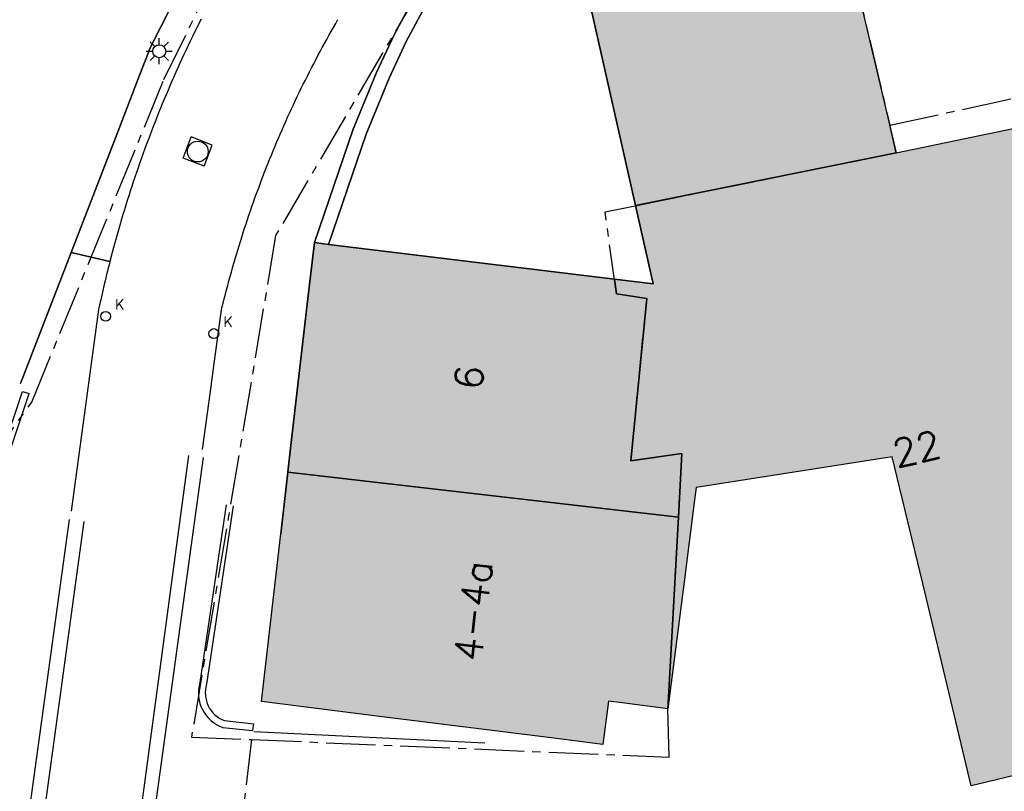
# Model space of a CAD drawing. Header units: metres. Extents: x 202922 to 203755, y 348928 to 349702.
# Tile 57 of 256: x 203204 to 203232, y 349370 to 349392. Entities that reach past the tile are written whole.
import ezdxf
from ezdxf.enums import TextEntityAlignment as Align

# ---------------------------------------------------------------- set-up
doc = ezdxf.new("R2010")
doc.units = ezdxf.units.M
doc.linetypes.add('1-200 CENTER', pattern=[4.28625, 2.8575, -0.47625, 0.47625, -0.47625])
for name, color, linetype in [('bgt.onbegroeidterreindeel', 252, 'Continuous'), ('PH-BEST-BEBOUWING', 1, 'Continuous'), ('PH-BEST-BEBOUWING-ARCERING', 254, 'Continuous'), ('PH-BEST-BEGROEIIING', 252, 'Continuous'), ('PH-BEST-HUISNUMMER', 7, 'Continuous'), ('PH-BEST-KADASTRALE-GRENS', 240, '1-200 CENTER'), ('PH-BEST-KOLK', 8, 'Continuous'), ('PH-BEST-LICHTMAST-HANDHAVENB', 251, 'Continuous'), ('PH-BEST-MUUR-INDICATIEF INGETEKEND', 1, 'Continuous'), ('PH-BEST-WEGDEEL', 253, 'Continuous'), ('PH-INM-HAAG', 35, '1-200 BLOKHAAG'), ('PH-INM-KANTVERHARDING', 253, 'Continuous')]:
    doc.layers.add(name, color=color, linetype=linetype)
doc.layers.add('PH-BEST-PUTRAND', color=12, linetype='Continuous', lineweight=25)
doc.layers.add('PH-NIEUW-SBS-KF-ROOD-BRUIN- ELLEBOOG PLEIN (GROTER 3)', color=7, linetype='Continuous', lineweight=5, true_color=0x572d2d)
doc.styles.add('ROMANS', font='romans.shx')
doc.linetypes.add('1-200 BLOKHAAG', pattern='A,0,-0.035,[1,Gras.shx,S=5,R=0,X=0,Y=0.0025],-0.475', length=0.51)

# ---------------------------------------------------------------- blocks, each defined once
blk = doc.blocks.new('*U21')
blk.add_circle((0, 0), 0.142)
at = {"ltscale": 0.05, "style": 'ROMANS'}
blk.add_text('K', height=0.3, dxfattribs=at).set_placement((0.277, 0.195))
blk = doc.blocks.new('PUTRAND')
for p, q in [((-0.325, 0.325), (-0.325, -0.325)), ((-0.325, 0.325), (0.325, 0.325)), ((0.325, 0.325), (0.325, -0.325)), ((-0.325, -0.325), (0.325, -0.325))]:
    blk.add_line(p, q)
blk.add_circle((0, 0), 0.3)
blk = doc.blocks.new('Lichtmast 2')
at = {"flags": 128}
for points in [[(0, 0.25), (0, 0.5)], [(-0.5, 0), (-0.25, 0)], [(-0.354, 0.354), (-0.177, 0.177)], [(0.177, 0.177), (0.354, 0.354)], [(0.25, 0), (0.5, 0)], [(-0.354, -0.354), (-0.177, -0.177)], [(0, -0.5), (0, -0.25)], [(0.177, -0.177), (0.354, -0.354)]]:
    blk.add_lwpolyline(points, dxfattribs=at)
blk.add_circle((0, 0), 0.25)

msp = doc.modelspace()

# ---------------------------------------------------------------- hatches: boundary and pattern name
at = {"layer": 'PH-BEST-BEBOUWING-ARCERING'}
for points in [[(203230.377, 349400.945), (203229.565, 349400.749), (203219.511, 349398.324), (203219.092, 349398.223), (203221.651, 349386.888), (203229.178, 349388.416), (203227.917, 349393.744), (203231.066, 349394.383), (203231.895, 349394.551)], [(203222.591, 349372.38), (203221.266, 349372.549), (203220.871, 349372.6), (203220.711, 349371.35), (203219.222, 349371.537), (203214.192, 349372.169), (203210.861, 349372.588), (203211.429, 349377.508), (203211.625, 349379.204), (203222.893, 349377.902)]]:
    msp.add_hatch(color=256, dxfattribs=at).paths.add_polyline_path(points)
h = msp.add_hatch(color=256, dxfattribs=at)
h.paths.add_polyline_path([(203264.341, 349380.293), (203264.33, 349380.29), (203264.209, 349380.258), (203260.978, 349379.525), (203261.51, 349377.24), (203259.044, 349376.668), (203253.58, 349375.4), (203252.219, 349381.243), (203249.023, 349380.498), (203247.867, 349386.427), (203247.13, 349389.969), (203253.534, 349391.302), (203254.267, 349387.778), (203255.015, 349384.182), (203259.67, 349385.22), (203259.63, 349385.411), (203259.282, 349387.063), (203263.229, 349387.921), (203264.312, 349380.412), (203264.317, 349380.392), (203264.322, 349380.373), (203264.327, 349380.353), (203264.332, 349380.333), (203264.336, 349380.313)], flags=16)
h.paths.add_polyline_path([(203221.046, 349384.768), (203222.16, 349384.632), (203221.651, 349386.888), (203229.178, 349388.416), (203232.318, 349389.066), (203234.866, 349389.594), (203237.08, 349377.7), (203238.48, 349371.87), (203236.483, 349371.392), (203231.778, 349370.265), (203231.34, 349370.16), (203230.751, 349372.613), (203229.94, 349375.99), (203229.063, 349379.641), (203223.405, 349378.764), (203223.35, 349378.33), (203223.058, 349376.041), (203222.59, 349372.38), (203222.892, 349377.902), (203222.993, 349379.737), (203221.52, 349379.53), (203221.978, 349384.206), (203221.105, 349384.346)], flags=16)
h.paths.add_polyline_path([(203238.271, 349377.187), (203236.624, 349384.487), (203239.395, 349385.166), (203242.058, 349385.819), (203242.972, 349382.173), (203245.828, 349382.838), (203248.259, 349374.121), (203245.243, 349373.395), (203242.434, 349372.718), (203241.188, 349377.89)], flags=17)
h = msp.add_hatch(color=256, dxfattribs=at)
h.paths.add_polyline_path([(203264.342, 349380.293), (203264.331, 349380.29), (203264.21, 349380.258), (203260.979, 349379.525), (203261.511, 349377.24), (203259.045, 349376.668), (203253.581, 349375.4), (203252.22, 349381.243), (203249.024, 349380.498), (203247.868, 349386.427), (203247.131, 349389.969), (203253.535, 349391.302), (203254.268, 349387.778), (203255.016, 349384.182), (203259.671, 349385.22), (203259.631, 349385.411), (203259.283, 349387.063), (203263.23, 349387.921), (203264.313, 349380.412), (203264.318, 349380.392), (203264.323, 349380.372), (203264.328, 349380.353), (203264.333, 349380.333), (203264.338, 349380.313)])
h.paths.add_polyline_path([(203221.047, 349384.768), (203222.161, 349384.632), (203221.652, 349386.888), (203229.179, 349388.416), (203232.319, 349389.066), (203234.867, 349389.594), (203237.081, 349377.7), (203238.481, 349371.87), (203236.484, 349371.392), (203231.779, 349370.265), (203231.341, 349370.16), (203230.752, 349372.613), (203229.941, 349375.99), (203229.064, 349379.641), (203223.406, 349378.764), (203223.351, 349378.33), (203223.059, 349376.041), (203222.591, 349372.38), (203222.893, 349377.902), (203222.994, 349379.737), (203221.521, 349379.53), (203221.979, 349384.206), (203221.106, 349384.346)])
h.paths.add_polyline_path([(203238.272, 349377.187), (203236.625, 349384.487), (203239.396, 349385.166), (203242.059, 349385.819), (203242.973, 349382.173), (203245.829, 349382.838), (203248.26, 349374.121), (203245.244, 349373.395), (203242.435, 349372.718), (203241.189, 349377.89)])
h = msp.add_hatch(color=256, dxfattribs=at)
h.paths.add_polyline_path([(203221.046, 349384.768), (203222.16, 349384.632), (203221.651, 349386.888), (203229.178, 349388.416), (203232.318, 349389.066), (203234.866, 349389.594), (203237.08, 349377.7), (203238.48, 349371.87), (203236.483, 349371.392), (203231.778, 349370.265), (203231.34, 349370.16), (203230.751, 349372.613), (203229.94, 349375.99), (203229.063, 349379.641), (203223.405, 349378.764), (203223.35, 349378.33), (203223.058, 349376.041), (203222.59, 349372.38), (203222.892, 349377.902), (203222.993, 349379.737), (203221.52, 349379.53), (203221.978, 349384.206), (203221.105, 349384.346)], flags=16)
h.paths.add_polyline_path([(203222.59, 349372.38), (203221.265, 349372.549), (203220.87, 349372.6), (203220.71, 349371.35), (203219.221, 349371.537), (203214.191, 349372.169), (203210.86, 349372.588), (203211.428, 349377.508), (203211.624, 349379.204), (203222.892, 349377.902)], flags=17)
h = msp.add_hatch(color=256, dxfattribs=at)
h.paths.add_polyline_path([(203221.046, 349384.768), (203222.16, 349384.632), (203221.651, 349386.888), (203229.178, 349388.416), (203232.318, 349389.066), (203234.866, 349389.594), (203237.08, 349377.7), (203238.48, 349371.87), (203236.483, 349371.392), (203231.778, 349370.265), (203231.34, 349370.16), (203230.751, 349372.613), (203229.94, 349375.99), (203229.063, 349379.641), (203223.405, 349378.764), (203223.35, 349378.33), (203223.058, 349376.041), (203222.59, 349372.38), (203222.892, 349377.902), (203222.993, 349379.737), (203221.52, 349379.53), (203221.978, 349384.206), (203221.105, 349384.346)], flags=16)
h.paths.add_polyline_path([(203211.624, 349379.204), (203211.704, 349379.892), (203212.184, 349384.043), (203212.389, 349385.821), (203212.795, 349385.772), (203217.164, 349385.24), (203221.046, 349384.768), (203221.105, 349384.346), (203221.978, 349384.206), (203221.52, 349379.53), (203222.993, 349379.737), (203222.892, 349377.902)], flags=17)
at = {"layer": 'PH-NIEUW-SBS-KF-ROOD-BRUIN- ELLEBOOG PLEIN (GROTER 3)'}
h = msp.add_hatch(dxfattribs=at)
h.set_pattern_fill('AR-HBONE', color=256, scale=0.002, angle=51)
edge = h.paths.add_edge_path(flags=16)
edge.add_arc((203186.486, 349745.698), 383.7, 278.66954, 279.6459)
edge.add_line((203250.779, 349367.423), (203251.114, 349365.451))
edge.add_arc((203186.486, 349745.698), 385.7, 278.66954, 279.6459, ccw=False)
edge.add_line((203244.625, 349364.405), (203244.324, 349366.382))
edge = h.paths.add_edge_path(flags=0)
edge.add_arc((203186.486, 349745.698), 383.8, 278.68447, 279.63097)
edge.add_line((203250.697, 349367.307), (203250.998, 349365.533))
edge.add_arc((203186.486, 349745.698), 385.6, 278.6844, 279.63104, ccw=False)
edge.add_line((203244.709, 349364.519), (203244.438, 349366.298))
edge = h.paths.add_edge_path(flags=16)
edge.add_arc((203186.486, 349745.698), 385.7, 275.4682, 276.50687, ccw=False)
edge.add_line((203223.241, 349361.753), (203223.063, 349363.745))
edge.add_arc((203186.486, 349745.698), 383.7, 275.47014, 276.50857)
edge.add_line((203229.98, 349364.471), (203230.195, 349362.483))
edge = h.paths.add_edge_path(flags=0)
edge.add_arc((203186.486, 349745.698), 385.6, 275.48316, 276.4921, ccw=False)
edge.add_line((203223.332, 349361.862), (203223.172, 349363.655))
edge.add_arc((203186.486, 349745.698), 383.8, 275.48497, 276.49356)
edge.add_line((203229.891, 349364.36), (203230.085, 349362.571))
edge = h.paths.add_edge_path(flags=16)
edge.add_arc((203186.486, 349745.698), 385.7, 273.60795, 275.1711, ccw=False)
edge.add_line((203210.758, 349360.763), (203210.631, 349362.758))
edge.add_arc((203186.486, 349745.698), 383.7, 273.60772, 275.17149)
edge.add_line((203221.072, 349363.56), (203221.25, 349361.568))
edge = h.paths.add_edge_path(flags=0)
edge.add_arc((203186.486, 349745.698), 385.6, 273.6228, 275.15626, ccw=False)
edge.add_line((203210.852, 349360.869), (203210.737, 349362.665))
edge.add_arc((203186.486, 349745.698), 383.8, 273.62266, 275.15654)
edge.add_line((203220.981, 349363.451), (203221.141, 349361.658))
edge = h.paths.add_edge_path(flags=16)
edge.add_arc((203186.486, 349745.698), 383.7, 280.4094, 281.46702)
edge.add_line((203262.767, 349369.657), (203263.168, 349367.698))
edge.add_arc((203186.486, 349745.698), 385.7, 280.40939, 281.4675, ccw=False)
edge.add_line((203256.175, 349366.346), (203255.814, 349368.313))
edge = h.paths.add_edge_path(flags=0)
edge.add_arc((203186.486, 349745.698), 383.8, 280.42432, 281.45211)
edge.add_line((203262.69, 349369.539), (203263.05, 349367.776))
edge.add_arc((203186.486, 349745.698), 385.6, 280.42425, 281.45261, ccw=False)
edge.add_line((203256.255, 349366.462), (203255.93, 349368.233))
edge = h.paths.add_edge_path(flags=16)
edge.add_arc((203235.06, 349362.007), 1.75, 0, 360)
edge = h.paths.add_edge_path()
edge.add_line((203240.68, 349352.717), (203239.975, 349357.667))
edge.add_arc((203186.486, 349745.698), 391.7, 277.8486, 278.02505)
edge.add_arc((203186.486, 349745.698), 391.7, 278.02505, 281.63765)
edge.add_line((203265.501, 349362.05), (203267.064, 349362.372))
edge.add_line((203267.064, 349362.372), (203268.094, 349357.48))
edge.add_line((203268.094, 349357.48), (203268.7, 349354.541))
edge.add_line((203268.7, 349354.541), (203275.234, 349355.887))
edge.add_line((203275.234, 349355.887), (203271.145, 349375.74))
edge.add_line((203271.145, 349375.74), (203268.755, 349375.151))
edge.add_line((203268.755, 349375.151), (203262.301, 349373.881))
edge.add_line((203262.301, 349373.881), (203262.326, 349373.74))
edge.add_line((203262.326, 349373.74), (203255.009, 349372.417))
edge.add_line((203255.009, 349372.417), (203249.62, 349371.357))
edge.add_line((203249.62, 349371.357), (203243.2, 349370.163))
edge.add_line((203243.2, 349370.163), (203240.109, 349369.236))
edge.add_line((203240.109, 349369.236), (203239.64, 349369.151))
edge.add_line((203239.64, 349369.151), (203239.297, 349371.044))
edge.add_line((203239.297, 349371.044), (203227.824, 349368.591))
edge.add_arc((204420.027, 343748.122), 5745.522, 101.9759587, 102.1699523)
edge.add_line((203208.801, 349364.522), (203208.936, 349365.586))
edge.add_line((203208.936, 349365.586), (203207.571, 349365.759))
edge.add_line((203207.571, 349365.759), (203205.556, 349350.847))
edge.add_arc((203209.223, 349350.351), 3.7, 172.3051, 273.2908)
edge.add_line((203209.435, 349346.657), (203209.263, 349349.652))
edge.add_line((203209.263, 349349.652), (203208.982, 349354.645))
edge.add_arc((203186.491, 349745.651), 391.652, 273.2921, 276.58363)
edge.add_line((203231.396, 349356.581), (203231.962, 349351.613))
edge.add_arc((203186.486, 349745.698), 396.7, 276.58259, 277.07067)
edge.add_line((203235.318, 349352.015), (203235.689, 349349.038))
edge.add_arc((203176.275, 349829.192), 483.816, 277.05399, 277.29084)
edge.add_line((203237.674, 349349.288), (203237.302, 349352.265))
edge.add_arc((203175.774, 349824.738), 476.462, 277.41957, 277.8294)

# ---------------------------------------------------------------- linework, layer by layer
at = {"layer": 'bgt.onbegroeidterreindeel'}
msp.add_lwpolyline([(203212.795, 349385.772), (203213.882, 349388.953), (203214.548, 349390.565), (203215.037, 349391.62), (203215.72, 349392.901), (203216.471, 349394.145), (203217.286, 349395.349), (203218.122, 349396.453), (203217.803, 349396.694), (203219.092, 349398.223), (203221.651, 349386.888), (203222.16, 349384.632), (203221.046, 349384.768), (203217.164, 349385.24), (203212.795, 349385.772)], close=True, dxfattribs=at)
msp.add_lwpolyline([(203208.852, 349393.811), (203207.658, 349391.457), (203207.355, 349390.674), (203206.619, 349388.769), (203205.368, 349385.536), (203203.907, 349381.756)], dxfattribs=at)
at = {"layer": 'PH-BEST-BEBOUWING'}
for points in [[(203219.092, 349398.223), (203219.511, 349398.324), (203229.565, 349400.749), (203230.377, 349400.945), (203231.895, 349394.551), (203231.066, 349394.383), (203227.917, 349393.744), (203229.178, 349388.416), (203221.651, 349386.888), (203219.092, 349398.223)], [(203221.046, 349384.768), (203222.16, 349384.632), (203221.651, 349386.888), (203229.178, 349388.416), (203232.318, 349389.066), (203234.866, 349389.594), (203237.08, 349377.7), (203238.48, 349371.87), (203236.483, 349371.392), (203231.778, 349370.265), (203231.34, 349370.16), (203230.751, 349372.613), (203229.94, 349375.99), (203229.063, 349379.641), (203223.405, 349378.764), (203223.35, 349378.33), (203223.058, 349376.041), (203222.59, 349372.38), (203222.892, 349377.902), (203222.993, 349379.737), (203221.52, 349379.53), (203221.978, 349384.206), (203221.105, 349384.346), (203221.046, 349384.768)], [(203211.624, 349379.204), (203211.704, 349379.892), (203212.184, 349384.043), (203212.389, 349385.821), (203212.795, 349385.772), (203217.164, 349385.24), (203221.046, 349384.768), (203221.105, 349384.346), (203221.978, 349384.206), (203221.52, 349379.53), (203222.993, 349379.737), (203222.892, 349377.902), (203211.624, 349379.204)], [(203222.59, 349372.38), (203221.265, 349372.549), (203220.87, 349372.6), (203220.71, 349371.35), (203219.221, 349371.537), (203214.191, 349372.169), (203210.86, 349372.588), (203211.428, 349377.508), (203211.624, 349379.204), (203222.892, 349377.902), (203222.59, 349372.38)]]:
    msp.add_lwpolyline(points, close=True, dxfattribs=at)
at = {"layer": 'PH-BEST-BEGROEIIING'}
msp.add_lwpolyline([(203212.795, 349385.772), (203212.389, 349385.821), (203213.508, 349389.094), (203214.182, 349390.726), (203214.679, 349391.798), (203215.372, 349393.099), (203216.134, 349394.361), (203216.961, 349395.582), (203217.803, 349396.694), (203218.122, 349396.453), (203217.286, 349395.349), (203216.471, 349394.145), (203215.72, 349392.901), (203215.037, 349391.62), (203214.548, 349390.565), (203213.882, 349388.953), (203212.795, 349385.772)], close=True, dxfattribs=at)
at = {"layer": 'PH-BEST-KADASTRALE-GRENS', "ltscale": 0.5}
msp.add_line((203228.99, 349389.21), (203235.123, 349390.535), dxfattribs=at)
for points in [[(203225.404, 349403.52), (203218.705, 349398.702), (203211.27, 349386.024), (203208.843, 349371.557), (203210.586, 349371.49)], [(203225.404, 349403.52), (203226.473, 349400.1), (203226.496, 349399.925), (203227.917, 349393.744), (203228.99, 349389.21)], [(203202.885, 349379.338), (203204.236, 349381.222), (203208.046, 349390.522), (203213.926, 349402.507)], [(203210.586, 349371.49), (203222.621, 349370.983), (203222.59, 349372.38), (203222.993, 349379.737), (203221.52, 349379.53), (203221.978, 349384.206), (203221.105, 349384.346), (203220.776, 349386.706), (203221.55, 349386.868), (203229.178, 349388.416), (203228.99, 349389.21)], [(203211.461, 349365.085), (203210.56, 349365.369), (203209.915, 349365.926), (203210.586, 349371.49)]]:
    msp.add_lwpolyline(points, dxfattribs=at)
at = {"layer": 'PH-BEST-MUUR-INDICATIEF INGETEKEND'}
for points in [[(203202.799, 349378.056), (203203.968, 349381.531)], [(203203.968, 349381.531), (203204.158, 349381.467)]]:
    msp.add_lwpolyline(points, dxfattribs=at)
at = {"layer": 'PH-BEST-MUUR-INDICATIEF INGETEKEND', "ltscale": 0.25, "flags": 128}
msp.add_lwpolyline([(203202.989, 349377.992), (203204.158, 349381.467)], dxfattribs=at)
at = {"layer": 'PH-BEST-WEGDEEL'}
for points in [[(203209.12, 349392.269), (203209.057, 349392.143), (203208.994, 349392.016), (203208.931, 349391.889), (203208.869, 349391.762), (203208.807, 349391.635), (203208.746, 349391.507), (203208.686, 349391.379), (203208.626, 349391.251), (203208.567, 349391.123), (203208.508, 349390.994), (203208.45, 349390.865), (203208.392, 349390.736), (203208.335, 349390.607), (203208.278, 349390.478), (203208.221, 349390.348), (203208.166, 349390.218), (203208.111, 349390.088), (203208.056, 349389.957), (203208.002, 349389.826), (203207.948, 349389.695), (203207.895, 349389.564), (203207.843, 349389.432), (203207.791, 349389.301), (203207.74, 349389.169), (203207.689, 349389.037), (203207.639, 349388.905), (203207.589, 349388.773), (203207.54, 349388.641), (203207.491, 349388.508), (203207.443, 349388.375), (203207.395, 349388.242), (203207.348, 349388.108), (203207.301, 349387.975), (203207.255, 349387.841), (203207.21, 349387.707), (203207.165, 349387.573), (203207.121, 349387.439), (203207.077, 349387.305), (203207.034, 349387.17), (203206.991, 349387.035), (203206.949, 349386.9), (203206.907, 349386.765), (203206.866, 349386.63), (203206.826, 349386.494), (203206.786, 349386.358), (203206.747, 349386.222), (203206.708, 349386.086), (203206.67, 349385.95), (203206.632, 349385.814), (203206.595, 349385.677), (203206.558, 349385.541), (203206.489, 349385.275), (203205.368, 349385.536), (203206.619, 349388.769), (203207.355, 349390.674), (203207.658, 349391.457), (203208.852, 349393.811)], [(203215.372, 349393.099), (203214.679, 349391.798), (203214.182, 349390.726), (203213.508, 349389.094), (203212.389, 349385.821), (203212.184, 349384.043), (203211.704, 349379.892), (203211.624, 349379.204), (203211.428, 349377.508), (203211.414, 349377.385)], [(203209.165, 349379.851), (203209.383, 349381.46), (203209.502, 349382.339), (203209.72, 349383.946), (203209.757, 349384.076), (203209.789, 349384.204), (203209.822, 349384.332), (203209.855, 349384.46), (203209.889, 349384.588), (203209.923, 349384.715), (203209.957, 349384.843), (203209.993, 349384.97), (203210.029, 349385.098), (203210.065, 349385.225), (203210.102, 349385.352), (203210.139, 349385.478), (203210.177, 349385.605), (203210.216, 349385.731), (203210.255, 349385.857), (203210.295, 349385.983), (203210.335, 349386.109), (203210.376, 349386.234), (203210.417, 349386.36), (203210.458, 349386.486), (203210.5, 349386.611), (203210.543, 349386.736), (203210.586, 349386.861), (203210.63, 349386.986), (203210.675, 349387.11), (203210.72, 349387.234), (203210.765, 349387.358), (203210.811, 349387.482), (203210.857, 349387.606), (203210.904, 349387.729), (203210.952, 349387.852), (203211, 349387.975), (203211.049, 349388.098), (203211.098, 349388.221), (203211.148, 349388.344), (203211.198, 349388.466), (203211.248, 349388.588), (203211.299, 349388.71), (203211.351, 349388.831), (203211.403, 349388.952), (203211.456, 349389.073), (203211.509, 349389.194), (203211.563, 349389.315), (203211.617, 349389.436), (203211.672, 349389.556), (203211.727, 349389.676), (203211.783, 349389.796), (203211.839, 349389.915), (203211.896, 349390.034), (203211.954, 349390.153), (203212.012, 349390.272), (203212.07, 349390.391), (203212.129, 349390.509), (203212.188, 349390.627), (203212.248, 349390.745), (203212.308, 349390.863), (203212.369, 349390.98), (203212.43, 349391.097), (203212.492, 349391.214), (203212.554, 349391.331), (203212.617, 349391.447), (203212.68, 349391.563), (203212.744, 349391.679), (203212.808, 349391.794), (203212.873, 349391.909), (203212.938, 349392.024), (203213.004, 349392.138), (203213.07, 349392.252)], [(203203.907, 349381.756), (203205.368, 349385.536), (203206.489, 349385.275), (203206.465, 349385.182), (203206.441, 349385.09), (203206.418, 349384.997), (203206.395, 349384.904), (203206.372, 349384.811), (203206.35, 349384.718), (203206.317, 349384.58), (203206.285, 349384.443), (203206.254, 349384.305), (203206.223, 349384.167), (203206.193, 349384.029), (203206.163, 349383.891), (203205.376, 349378.08)]]:
    msp.add_lwpolyline(points, dxfattribs=at)
at = {"layer": 'PH-INM-HAAG', "flags": 128}
msp.add_lwpolyline([(203210.645, 349371.727), (203217.307, 349371.392), (203217.307, 349371.392)], dxfattribs=at)
at = {"layer": 'PH-INM-KANTVERHARDING'}
msp.add_line((203210.628, 349371.948), (203210.607, 349371.749), dxfattribs=at)
at = {"layer": 'PH-INM-KANTVERHARDING', "flags": 128}
for points in [[(203208.757, 349379.685), (203206.872, 349365.668), (203205.32, 349354.659), (203204.761, 349350.199, 0.35182), (203206.301, 349346.335)], [(203209.846, 349378.264), (203209.085, 349373.132, 0.401783), (203209.751, 349371.84), (203210.607, 349371.749)], [(203210.044, 349378.235), (203209.28, 349373.088, 0.399045), (203209.796, 349372.037), (203210.628, 349371.948)], [(203200.298, 349345.969, 0.208844), (203201.74, 349348.152), (203202.97, 349357.257), (203204.271, 349367.008), (203205.745, 349377.776)]]:
    msp.add_lwpolyline(points, format="xyb", dxfattribs=at)
at = {"layer": 'PH-INM-KANTVERHARDING'}
for points in [[(203209.183, 349379.627), (203207.215, 349365.368)], [(203202.569, 349357.332), (203203.845, 349367.066), (203205.319, 349377.835)]]:
    msp.add_lwpolyline(points, dxfattribs=at)

# ---------------------------------------------------------------- block references
at = {"layer": 'PH-BEST-KOLK', "color": 9}
msp.add_blockref('*U21', (203206.365, 349383.695), dxfattribs=at)
at = {"layer": 'PH-BEST-KOLK'}
for p in [(203206.365, 349383.695), (203209.488, 349383.199)]:
    msp.add_blockref('*U21', p, dxfattribs=at)
at = {"layer": 'PH-BEST-LICHTMAST-HANDHAVENB', "color": 9, "xscale": 0.75, "yscale": 0.75, "zscale": 0.75}
msp.add_blockref('Lichtmast 2', (203207.914, 349391.342), dxfattribs=at)
at = {"layer": 'PH-BEST-LICHTMAST-HANDHAVENB', "xscale": 0.75, "yscale": 0.75, "zscale": 0.75}
msp.add_blockref('Lichtmast 2', (203207.914, 349391.342), dxfattribs=at)
at = {"layer": 'PH-BEST-PUTRAND', "rotation": 158.8795038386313}
msp.add_blockref('PUTRAND', (203209.024, 349388.448), dxfattribs=at)

# ---------------------------------------------------------------- texts
at = {"layer": 'PH-BEST-HUISNUMMER', "style": 'ROMANS'}
for s, rotation, p in [('6', 83.4, (203216.853, 349381.931)), ('22', 13.5, (203229.763, 349379.877)), ('4-4a', 83.4, (203216.973, 349375.205))]:
    msp.add_text(s, height=0.8, rotation=rotation, dxfattribs=at).set_placement(p, align=Align.MIDDLE_CENTER)

doc.saveas('drawing.dxf')
